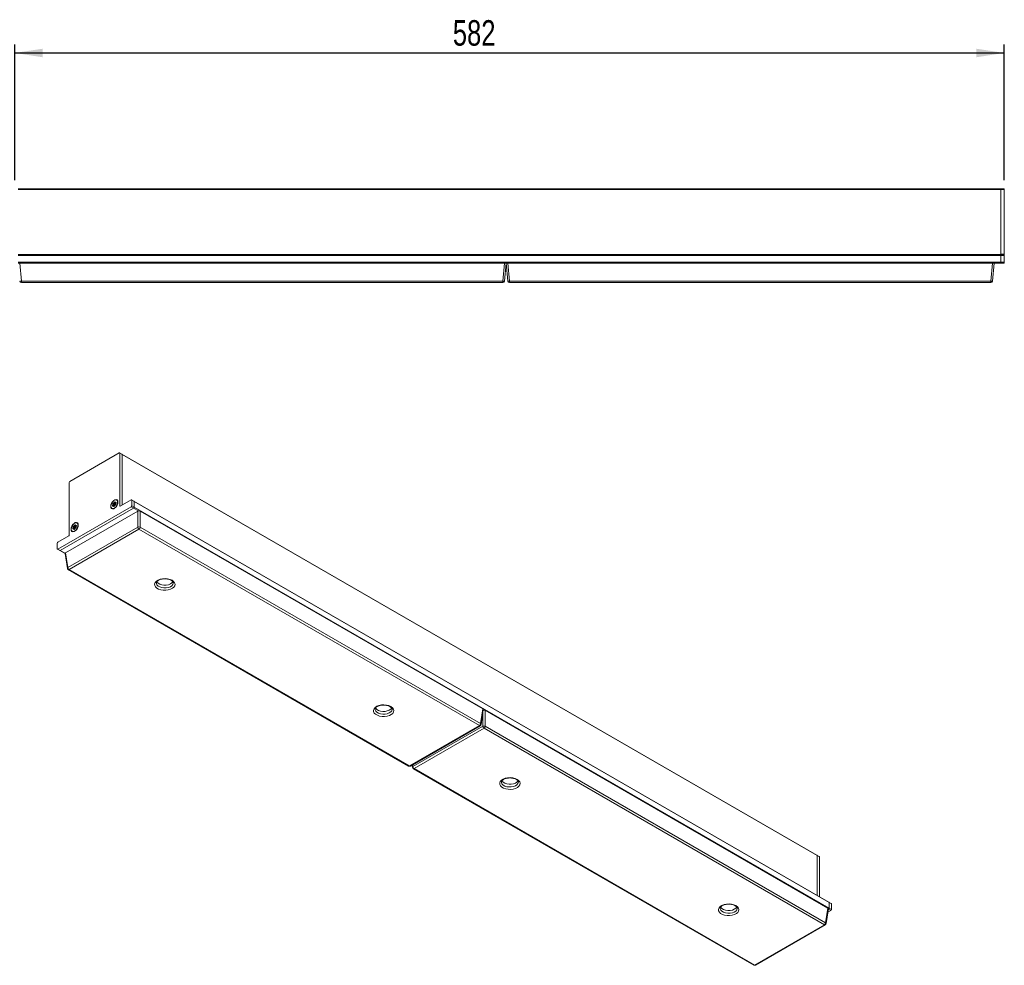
# Model space of a CAD drawing. Header units: millimetres. Extents: x 71 to 245, y 161 to 272.
# Tile 2 of 2: x 129 to 245, y 161 to 272. Entities that reach past the tile are written whole.
import ezdxf

# ---------------------------------------------------------------- set-up
doc = ezdxf.new("R2010")
doc.units = ezdxf.units.MM
doc.layers.add('SLD-0', color=179, linetype='Continuous')
doc.styles.add('SLDTEXTSTYLE0', font='TXT', dxfattribs={"width": 0.75})
doc.dimstyles.new('SLDDIMSTYLE1', dxfattribs={"dimtxt": 3, "dimasz": 3.302, "dimexe": 0, "dimexo": 0.0625, "dimgap": 0.75, "dimtad": 1, "dimdec": 1, "dimlfac": 5, "dimrnd": 1e-09, "dimzin": 12, "dimdsep": 46, "dimtxsty": 'SLDTEXTSTYLE0', "dimsah": 1, "dimcen": 0.09, "dimadec": 0, "dimazin": 3, "dimtfac": 1, "dimtdec": 1, "dimtofl": 0, "dimtmove": 0, "dimatfit": 3, "dimfxl": 0, "dimfrac": 2, "dimtolj": 1, "dimtzin": 12, "dimarcsym": 0})

# ---------------------------------------------------------------- blocks, each defined once
blk = doc.blocks.new('_D_3')
at = {"layer": 'SLD-0'}
for p, q in [((128.91, 253.45), (128.91, 269.42)), ((245.31, 253.45), (245.31, 269.42)), ((128.91, 268.42), (245.31, 268.42))]:
    blk.add_line(p, q, dxfattribs=at)
for points in [[(128.91, 268.42), (132.21, 267.91), (132.21, 268.92)], [(245.31, 268.42), (242.01, 268.92), (242.01, 267.91)]]:
    blk.add_solid(points, dxfattribs=at)
at = {"layer": 'SLD-0', "insert": (180.44, 272.28), "char_height": 3, "attachment_point": 1, "style": 'SLDTEXTSTYLE0'}
blk.add_mtext('582', dxfattribs=at)

msp = doc.modelspace()

# ---------------------------------------------------------------- linework, layer by layer
at = {"color": 7, "linetype": 'Continuous', "lineweight": 15}
for p, q in [((129.308, 252.446), (244.908, 252.446)), ((129.308, 252.346), (244.908, 252.346)), ((244.908, 252.446), (244.908, 252.346)), ((244.908, 252.446), (245.308, 252.446)), ((244.908, 244.746), (244.908, 252.346)), ((245.308, 252.346), (244.908, 252.346)), ((245.308, 252.446), (245.308, 252.346)), ((245.308, 252.346), (245.308, 244.746)), ((129.308, 244.686), (244.908, 244.686)), ((244.908, 244.586), (129.308, 244.586)), ((244.908, 244.746), (245.308, 244.746)), ((244.908, 244.686), (244.908, 244.746)), ((244.908, 244.686), (245.308, 244.686)), ((244.908, 244.586), (244.908, 244.686)), ((245.308, 244.586), (244.908, 244.586)), ((244.908, 244.586), (244.908, 243.786)), ((245.308, 244.746), (245.308, 244.686)), ((245.308, 244.686), (245.308, 244.586)), ((245.308, 244.586), (245.308, 243.786)), ((129.308, 243.786), (244.908, 243.786)), ((129.507, 243.686), (129.308, 243.686)), ((129.507, 243.686), (129.692, 241.569)), ((186.508, 243.686), (129.507, 243.686)), ((186.323, 241.569), (186.508, 243.686)), ((186.508, 243.686), (186.681, 243.686)), ((186.708, 243.686), (186.522, 241.569)), ((186.907, 243.686), (186.681, 243.686)), ((186.893, 241.569), (186.708, 243.686)), ((186.907, 243.686), (187.092, 241.569)), ((243.908, 243.686), (186.907, 243.686)), ((243.723, 241.569), (243.908, 243.686)), ((243.908, 243.686), (244.081, 243.686)), ((244.108, 243.686), (243.922, 241.569)), ((244.908, 243.686), (244.081, 243.686)), ((244.908, 243.786), (245.308, 243.786)), ((244.908, 243.686), (244.908, 243.786)), ((245.308, 243.686), (244.908, 243.686)), ((245.308, 243.786), (245.308, 243.686)), ((129.692, 241.569), (186.323, 241.569)), ((129.692, 241.569), (129.692, 241.386)), ((186.323, 241.386), (129.692, 241.386)), ((186.323, 241.386), (186.323, 241.569)), ((187.092, 241.569), (243.723, 241.569)), ((187.092, 241.569), (187.092, 241.386)), ((243.723, 241.386), (187.092, 241.386)), ((243.723, 241.386), (243.723, 241.569)), ((141.188, 221.348), (135.39, 218.001)), ((141.521, 221.19), (141.238, 221.353)), ((141.259, 215.102), (141.259, 221.308)), ((141.542, 221.144), (141.259, 221.308)), ((223.263, 174.002), (141.521, 221.19)), ((141.542, 215.216), (141.542, 221.144)), ((223.284, 173.956), (141.542, 221.144)), ((135.319, 217.879), (135.319, 211.673)), ((140.535, 215.434), (140.568, 215.429)), ((140.535, 215.434), (140.548, 215.381)), ((140.568, 215.429), (140.582, 215.376)), ((140.589, 215.449), (140.604, 215.5)), ((140.589, 215.449), (140.643, 215.435)), ((140.604, 215.5), (140.658, 215.486)), ((140.643, 215.435), (140.658, 215.486)), ((140.764, 215.366), (140.643, 215.435)), ((140.713, 215.535), (140.711, 215.489)), ((140.711, 215.488), (140.711, 215.456)), ((140.724, 215.428), (140.787, 215.391)), ((140.727, 215.481), (140.767, 215.51)), ((140.727, 215.481), (140.76, 215.435)), ((140.76, 215.435), (140.799, 215.464)), ((140.767, 215.51), (140.799, 215.464)), ((140.931, 215.775), (140.903, 215.791)), ((142.603, 215.829), (141.302, 215.077)), ((142.936, 215.67), (142.653, 215.833)), ((142.673, 215.134), (142.673, 215.788)), ((142.956, 215.624), (142.673, 215.788)), ((224.677, 168.482), (142.936, 215.67)), ((142.956, 214.971), (142.956, 215.624)), ((224.698, 168.436), (142.956, 215.624)), ((133.976, 210.032), (142.603, 215.012)), ((134.259, 209.869), (142.886, 214.849)), ((143.381, 214.482), (134.895, 209.583)), ((140.343, 214.821), (140.371, 214.805)), ((140.445, 215.205), (140.48, 215.246)), ((140.486, 215.167), (140.445, 215.205)), ((140.46, 215.296), (140.511, 215.312)), ((140.484, 215.273), (140.46, 215.296)), ((140.518, 215.131), (140.479, 215.102)), ((140.48, 215.246), (140.521, 215.209)), ((140.484, 215.273), (140.535, 215.29)), ((140.486, 215.167), (140.521, 215.209)), ((140.535, 215.29), (140.511, 215.312)), ((140.631, 215.243), (140.511, 215.312)), ((140.548, 215.149), (140.52, 215.132)), ((140.642, 215.139), (140.521, 215.209)), ((140.533, 215.077), (140.534, 215.123)), ((140.533, 215.077), (140.589, 215.076)), ((140.534, 215.123), (140.591, 215.122)), ((140.655, 215.221), (140.535, 215.29)), ((140.548, 215.381), (140.582, 215.376)), ((140.668, 215.312), (140.548, 215.381)), ((140.642, 215.115), (140.578, 215.151)), ((140.702, 215.307), (140.582, 215.376)), ((140.589, 215.076), (140.591, 215.122)), ((140.631, 215.243), (140.655, 215.221)), ((140.657, 215.164), (140.642, 215.113)), ((140.702, 215.307), (140.668, 215.312)), ((140.698, 215.198), (140.67, 215.181)), ((140.677, 215.183), (140.721, 215.203)), ((140.711, 215.178), (140.677, 215.183)), ((140.706, 215.237), (140.682, 215.259)), ((140.682, 215.259), (140.715, 215.254)), ((140.711, 215.178), (140.754, 215.198)), ((140.754, 215.198), (140.721, 215.203)), ((140.758, 215.198), (140.754, 215.198)), ((140.758, 215.347), (140.758, 215.314)), ((140.761, 215.339), (140.786, 215.317)), ((140.761, 215.339), (140.767, 215.29)), ((140.801, 215.407), (140.766, 215.366)), ((140.767, 215.29), (140.791, 215.267)), ((140.786, 215.317), (140.791, 215.267)), ((140.791, 215.267), (140.795, 215.263)), ((142.886, 214.849), (142.603, 215.012)), ((142.673, 215.134), (142.956, 214.971)), ((142.956, 214.971), (224.698, 167.783)), ((143.381, 212.601), (143.381, 214.482)), ((143.663, 214.482), (143.663, 212.601)), ((183.969, 191.213), (143.663, 214.482)), ((135.157, 207.854), (143.381, 212.601)), ((143.522, 212.371), (135.298, 207.623)), ((135.676, 212.127), (135.704, 212.111)), ((135.778, 212.511), (135.813, 212.552)), ((135.819, 212.473), (135.778, 212.511)), ((135.793, 212.601), (135.844, 212.618)), ((135.817, 212.579), (135.793, 212.601)), ((135.851, 212.437), (135.812, 212.408)), ((135.813, 212.552), (135.854, 212.515)), ((135.817, 212.579), (135.868, 212.596)), ((135.819, 212.473), (135.854, 212.515)), ((135.868, 212.596), (135.844, 212.618)), ((135.964, 212.549), (135.844, 212.618)), ((135.881, 212.454), (135.853, 212.438)), ((135.975, 212.445), (135.854, 212.515)), ((135.866, 212.383), (135.867, 212.429)), ((135.866, 212.383), (135.922, 212.381)), ((135.867, 212.429), (135.924, 212.428)), ((135.868, 212.74), (135.901, 212.735)), ((135.868, 212.74), (135.881, 212.687)), ((135.988, 212.526), (135.868, 212.596)), ((135.881, 212.687), (135.915, 212.682)), ((136.001, 212.618), (135.881, 212.687)), ((135.901, 212.735), (135.915, 212.682)), ((135.975, 212.42), (135.911, 212.457)), ((136.035, 212.613), (135.915, 212.682)), ((135.922, 212.755), (135.937, 212.805)), ((135.922, 212.755), (135.977, 212.741)), ((135.922, 212.381), (135.924, 212.428)), ((135.937, 212.805), (135.991, 212.792)), ((135.964, 212.549), (135.988, 212.526)), ((135.99, 212.469), (135.975, 212.418)), ((135.977, 212.741), (135.991, 212.792)), ((136.097, 212.672), (135.977, 212.741)), ((136.035, 212.613), (136.001, 212.618)), ((136.031, 212.504), (136.003, 212.487)), ((136.01, 212.489), (136.054, 212.509)), ((136.044, 212.484), (136.01, 212.489)), ((136.039, 212.543), (136.015, 212.565)), ((136.015, 212.565), (136.048, 212.56)), ((136.046, 212.841), (136.044, 212.795)), ((136.044, 212.794), (136.044, 212.761)), ((136.044, 212.484), (136.087, 212.504)), ((136.087, 212.504), (136.054, 212.509)), ((136.057, 212.734), (136.12, 212.697)), ((136.061, 212.787), (136.1, 212.816)), ((136.061, 212.787), (136.093, 212.741)), ((136.091, 212.504), (136.087, 212.504)), ((136.091, 212.653), (136.091, 212.62)), ((136.093, 212.741), (136.132, 212.77)), ((136.094, 212.645), (136.119, 212.623)), ((136.094, 212.645), (136.1, 212.595)), ((136.134, 212.713), (136.099, 212.672)), ((136.1, 212.816), (136.132, 212.77)), ((136.1, 212.595), (136.125, 212.573)), ((136.119, 212.623), (136.125, 212.573)), ((136.125, 212.573), (136.128, 212.569)), ((136.264, 213.081), (136.236, 213.097)), ((183.566, 189.254), (143.522, 212.371)), ((143.663, 212.601), (183.707, 189.484)), ((135.277, 211.6), (133.976, 210.848)), ((133.905, 210.726), (133.905, 210.073)), ((133.926, 210.027), (134.209, 209.864)), ((133.976, 210.032), (134.259, 209.869)), ((134.209, 209.864), (134.836, 209.501)), ((134.837, 209.491), (135.1, 207.757)), ((134.895, 209.583), (135.157, 207.854)), ((135.198, 207.613), (175.242, 184.496)), ((135.298, 207.623), (175.342, 184.506)), ((147.562, 206.031), (147.562, 206.043)), ((173.301, 191.173), (173.301, 191.185)), ((183.707, 189.484), (183.969, 191.213)), ((183.764, 189.387), (184.027, 191.122)), ((184.251, 191.051), (184.251, 189.171)), ((224.557, 167.782), (184.251, 191.051)), ((175.342, 184.506), (183.566, 189.254)), ((175.442, 184.496), (183.666, 189.244)), ((175.745, 184.423), (183.969, 189.171)), ((184.11, 188.94), (175.885, 184.192)), ((224.154, 165.823), (184.11, 188.94)), ((184.251, 189.171), (224.295, 166.054)), ((175.644, 184.613), (175.688, 184.326)), ((175.785, 184.182), (215.83, 161.065)), ((175.885, 184.192), (215.93, 161.075)), ((188.15, 182.6), (188.15, 182.612)), ((223.546, 173.838), (223.263, 174.002)), ((223.284, 169.286), (223.284, 173.956)), ((223.566, 173.793), (223.284, 173.956)), ((223.566, 173.793), (223.566, 169.123)), ((224.96, 168.319), (224.677, 168.482)), ((224.698, 168.436), (224.698, 167.783)), ((224.981, 168.273), (224.698, 168.436)), ((224.981, 168.273), (224.981, 167.62)), ((213.889, 167.742), (213.889, 167.754)), ((224.295, 166.054), (224.557, 167.782)), ((224.352, 165.956), (224.615, 167.691)), ((224.91, 167.497), (224.554, 167.292)), ((224.627, 167.66), (224.608, 167.649)), ((224.91, 167.497), (224.627, 167.66)), ((224.698, 167.783), (224.981, 167.62)), ((215.93, 161.075), (224.154, 165.823)), ((216.03, 161.065), (224.254, 165.813))]:
    msp.add_line(p, q, dxfattribs=at)
at = {"color": 8, "linetype": 'Continuous', "lineweight": 15}
for p, q in [((140.711, 215.456), (140.658, 215.486)), ((140.803, 215.41), (140.76, 215.435)), ((140.825, 215.449), (140.799, 215.464)), ((140.486, 215.167), (140.534, 215.14)), ((140.613, 215.062), (140.589, 215.076)), ((140.636, 215.096), (140.591, 215.122)), ((140.642, 215.139), (140.628, 215.123)), ((140.764, 215.366), (140.762, 215.36)), ((140.774, 215.399), (140.764, 215.366)), ((140.764, 215.366), (140.765, 215.365)), ((141.259, 215.102), (141.302, 215.077)), ((143.47, 214.511), (142.886, 214.849)), ((135.819, 212.473), (135.867, 212.446)), ((135.946, 212.368), (135.922, 212.381)), ((135.969, 212.402), (135.924, 212.428)), ((135.975, 212.445), (135.961, 212.429)), ((136.044, 212.761), (135.991, 212.792)), ((136.136, 212.716), (136.093, 212.741)), ((136.097, 212.672), (136.095, 212.666)), ((136.107, 212.705), (136.097, 212.672)), ((136.097, 212.672), (136.098, 212.671)), ((136.158, 212.755), (136.132, 212.77)), ((134.259, 209.869), (134.843, 209.531)), ((184.058, 191.08), (184.023, 191.1)), ((183.969, 189.171), (183.969, 190.741)), ((175.71, 184.651), (175.745, 184.423)), ((224.627, 167.66), (224.611, 167.669))]:
    msp.add_line(p, q, dxfattribs=at)
at = {"color": 7, "linetype": 'Continuous', "lineweight": 15, "flags": 128}
for points in [[(140.199, 215.061), (140.224, 215.244), (140.298, 215.433), (140.411, 215.608), (140.549, 215.746), (140.696, 215.831), (140.835, 215.853), (140.948, 215.809), (141.021, 215.704), (141.047, 215.551), (141.021, 215.369), (140.948, 215.179), (140.835, 215.004), (140.696, 214.866), (140.549, 214.781), (140.411, 214.759), (140.298, 214.804), (140.224, 214.908), (140.199, 215.061)], [(140.744, 214.941), (140.6, 214.836), (140.459, 214.795), (140.339, 214.823), (140.259, 214.916), (140.227, 215.062), (140.249, 215.241), (140.321, 215.428), (140.434, 215.599), (140.573, 215.731), (140.718, 215.805), (140.85, 215.812), (140.952, 215.75), (141.009, 215.629), (141.014, 215.464), (140.966, 215.277), (140.872, 215.095), (140.744, 214.941)], [(140.46, 215.296), (140.451, 215.31), (140.448, 215.331), (140.452, 215.356), (140.463, 215.381), (140.478, 215.404), (140.497, 215.422), (140.517, 215.432), (140.535, 215.434)], [(140.604, 215.5), (140.614, 215.525), (140.63, 215.548), (140.649, 215.565), (140.668, 215.576), (140.686, 215.578), (140.701, 215.571), (140.71, 215.556), (140.713, 215.535)], [(140.658, 215.486), (140.664, 215.499), (140.671, 215.51), (140.681, 215.519), (140.691, 215.524), (140.7, 215.525), (140.707, 215.522), (140.712, 215.514), (140.712, 215.512)], [(140.711, 215.489), (140.712, 215.485), (140.712, 215.483), (140.714, 215.48), (140.716, 215.479), (140.718, 215.478), (140.721, 215.478), (140.724, 215.479), (140.727, 215.481)], [(140.711, 215.456), (140.712, 215.447), (140.715, 215.439), (140.719, 215.432), (140.725, 215.427), (140.733, 215.425), (140.741, 215.426), (140.75, 215.429), (140.76, 215.435)], [(140.767, 215.51), (140.786, 215.521), (140.804, 215.523), (140.819, 215.516), (140.828, 215.501), (140.831, 215.48), (140.827, 215.456), (140.816, 215.43), (140.801, 215.407)], [(140.799, 215.464), (140.809, 215.469), (140.818, 215.47), (140.825, 215.467), (140.828, 215.462)], [(140.479, 215.102), (140.459, 215.092), (140.441, 215.09), (140.427, 215.096), (140.417, 215.111), (140.415, 215.132), (140.419, 215.157), (140.429, 215.182), (140.445, 215.205)], [(140.489, 215.11), (140.484, 215.11), (140.477, 215.113), (140.473, 215.12), (140.471, 215.131), (140.473, 215.143), (140.479, 215.156), (140.486, 215.167)], [(140.511, 215.312), (140.506, 215.319), (140.505, 215.33), (140.507, 215.342), (140.512, 215.355), (140.52, 215.366), (140.529, 215.375), (140.539, 215.38), (140.548, 215.381)], [(140.534, 215.123), (140.534, 215.127), (140.533, 215.13), (140.532, 215.132), (140.53, 215.133), (140.527, 215.134), (140.524, 215.134), (140.521, 215.133), (140.518, 215.131)], [(140.642, 215.113), (140.631, 215.087), (140.616, 215.065), (140.597, 215.047), (140.577, 215.036), (140.559, 215.034), (140.545, 215.041), (140.535, 215.056), (140.533, 215.077)], [(140.591, 215.122), (140.59, 215.132), (140.587, 215.141), (140.583, 215.148), (140.577, 215.152), (140.569, 215.154), (140.561, 215.154), (140.552, 215.15), (140.548, 215.149)], [(140.606, 215.054), (140.603, 215.054), (140.595, 215.058), (140.591, 215.065), (140.589, 215.076)], [(140.645, 215.302), (140.638, 215.295), (140.633, 215.287), (140.629, 215.278), (140.626, 215.27), (140.625, 215.261), (140.625, 215.254), (140.627, 215.247), (140.631, 215.243)], [(140.675, 215.307), (140.661, 215.284), (140.638, 215.24)], [(140.786, 215.317), (140.795, 215.302), (140.797, 215.281), (140.793, 215.257), (140.783, 215.231), (140.767, 215.208), (140.749, 215.191), (140.729, 215.18), (140.711, 215.178)], [(135.532, 212.367), (135.557, 212.549), (135.631, 212.739), (135.744, 212.914), (135.882, 213.052), (136.03, 213.137), (136.168, 213.159), (136.281, 213.115), (136.355, 213.01), (136.38, 212.857), (136.355, 212.675), (136.281, 212.485), (136.168, 212.31), (136.03, 212.172), (135.882, 212.087), (135.744, 212.065), (135.631, 212.109), (135.557, 212.214), (135.532, 212.367)], [(136.077, 212.247), (135.933, 212.142), (135.792, 212.101), (135.673, 212.129), (135.592, 212.222), (135.56, 212.368), (135.582, 212.547), (135.654, 212.734), (135.767, 212.905), (135.906, 213.037), (136.051, 213.111), (136.184, 213.118), (136.285, 213.056), (136.342, 212.935), (136.347, 212.769), (136.3, 212.583), (136.205, 212.401), (136.077, 212.247)], [(135.812, 212.408), (135.792, 212.397), (135.774, 212.395), (135.76, 212.402), (135.75, 212.417), (135.748, 212.438), (135.752, 212.463), (135.762, 212.488), (135.778, 212.511)], [(135.793, 212.601), (135.784, 212.616), (135.781, 212.637), (135.785, 212.662), (135.796, 212.687), (135.811, 212.71), (135.83, 212.727), (135.85, 212.738), (135.868, 212.74)], [(135.822, 212.415), (135.818, 212.415), (135.81, 212.419), (135.806, 212.426), (135.804, 212.437), (135.806, 212.449), (135.812, 212.462), (135.819, 212.473)], [(135.844, 212.618), (135.839, 212.625), (135.838, 212.636), (135.84, 212.648), (135.845, 212.661), (135.853, 212.672), (135.862, 212.681), (135.872, 212.686), (135.881, 212.687)], [(135.867, 212.429), (135.867, 212.433), (135.866, 212.436), (135.865, 212.438), (135.863, 212.439), (135.86, 212.44), (135.857, 212.44), (135.854, 212.439), (135.851, 212.437)], [(135.975, 212.418), (135.964, 212.393), (135.949, 212.37), (135.93, 212.353), (135.91, 212.342), (135.892, 212.34), (135.878, 212.347), (135.869, 212.362), (135.866, 212.383)], [(135.924, 212.428), (135.923, 212.438), (135.921, 212.447), (135.916, 212.454), (135.91, 212.458), (135.902, 212.46), (135.894, 212.459), (135.885, 212.456), (135.881, 212.454)], [(135.939, 212.36), (135.936, 212.36), (135.928, 212.364), (135.924, 212.371), (135.922, 212.381)], [(135.937, 212.805), (135.947, 212.831), (135.963, 212.854), (135.982, 212.871), (136.001, 212.882), (136.02, 212.884), (136.034, 212.877), (136.043, 212.862), (136.046, 212.841)], [(135.978, 212.608), (135.972, 212.601), (135.966, 212.593), (135.962, 212.584), (135.959, 212.576), (135.958, 212.567), (135.959, 212.56), (135.961, 212.553), (135.964, 212.549)], [(135.995, 212.593), (135.994, 212.59), (135.971, 212.546)], [(135.991, 212.792), (135.997, 212.805), (136.004, 212.816), (136.014, 212.825), (136.024, 212.83), (136.033, 212.831), (136.04, 212.828), (136.045, 212.82), (136.045, 212.818)], [(136.044, 212.795), (136.045, 212.791), (136.046, 212.788), (136.047, 212.786), (136.049, 212.785), (136.052, 212.784), (136.054, 212.784), (136.057, 212.785), (136.061, 212.787)], [(136.044, 212.761), (136.045, 212.753), (136.048, 212.744), (136.052, 212.738), (136.058, 212.733), (136.066, 212.731), (136.074, 212.732), (136.083, 212.735), (136.093, 212.741)], [(136.119, 212.623), (136.128, 212.608), (136.13, 212.587), (136.126, 212.562), (136.116, 212.537), (136.1, 212.514), (136.082, 212.496), (136.062, 212.486), (136.044, 212.484)], [(136.1, 212.816), (136.119, 212.827), (136.138, 212.829), (136.152, 212.822), (136.161, 212.807), (136.164, 212.786), (136.16, 212.761), (136.149, 212.736), (136.134, 212.713)], [(136.132, 212.77), (136.142, 212.775), (136.151, 212.776), (136.158, 212.772), (136.162, 212.768)], [(147.411, 206.358), (147.595, 206.221), (147.715, 206.061), (147.762, 205.89), (147.734, 205.717), (147.632, 205.553), (147.463, 205.41), (147.237, 205.295), (146.969, 205.216), (146.675, 205.178), (146.375, 205.184), (146.086, 205.232), (145.827, 205.321), (145.614, 205.443), (145.461, 205.593), (145.377, 205.76), (145.368, 205.933), (145.433, 206.103), (145.57, 206.257), (145.769, 206.388), (146.018, 206.485), (146.301, 206.544), (146.6, 206.56), (146.897, 206.533), (147.173, 206.464), (147.411, 206.358)], [(145.608, 206.185), (145.632, 206.146), (145.766, 206.009), (145.958, 205.898), (146.196, 205.821), (146.46, 205.784), (146.732, 205.789), (146.992, 205.837), (147.22, 205.923), (147.399, 206.041), (147.512, 206.176)], [(173.15, 191.499), (173.334, 191.362), (173.454, 191.203), (173.501, 191.031), (173.472, 190.858), (173.37, 190.695), (173.201, 190.551), (172.976, 190.436), (172.708, 190.357), (172.414, 190.32), (172.113, 190.325), (171.825, 190.374), (171.566, 190.462), (171.353, 190.585), (171.2, 190.734), (171.116, 190.901), (171.107, 191.074), (171.172, 191.244), (171.309, 191.399), (171.508, 191.529), (171.756, 191.627), (172.039, 191.685), (172.339, 191.702), (172.636, 191.675), (172.912, 191.606), (173.15, 191.499)], [(171.347, 191.326), (171.371, 191.287), (171.504, 191.15), (171.697, 191.039), (171.934, 190.962), (172.199, 190.925), (172.471, 190.93), (172.731, 190.978), (172.958, 191.064), (173.137, 191.183), (173.25, 191.318)], [(187.999, 182.927), (188.183, 182.79), (188.303, 182.63), (188.35, 182.459), (188.322, 182.286), (188.22, 182.123), (188.051, 181.979), (187.825, 181.864), (187.557, 181.785), (187.263, 181.747), (186.963, 181.753), (186.674, 181.801), (186.415, 181.89), (186.202, 182.012), (186.049, 182.162), (185.965, 182.329), (185.956, 182.502), (186.021, 182.672), (186.158, 182.826), (186.357, 182.957), (186.606, 183.054), (186.889, 183.113), (187.188, 183.129), (187.485, 183.102), (187.761, 183.033), (187.999, 182.927)], [(186.196, 182.754), (186.22, 182.715), (186.354, 182.578), (186.546, 182.467), (186.784, 182.39), (187.048, 182.353), (187.32, 182.358), (187.58, 182.406), (187.808, 182.492), (187.987, 182.61), (188.1, 182.745)], [(213.738, 168.068), (213.922, 167.931), (214.041, 167.772), (214.089, 167.6), (214.06, 167.427), (213.958, 167.264), (213.789, 167.12), (213.564, 167.005), (213.296, 166.927), (213.002, 166.889), (212.701, 166.894), (212.413, 166.943), (212.154, 167.031), (211.941, 167.154), (211.788, 167.303), (211.704, 167.47), (211.694, 167.644), (211.76, 167.813), (211.897, 167.968), (212.096, 168.098), (212.344, 168.196), (212.627, 168.254), (212.927, 168.271), (213.224, 168.244), (213.5, 168.175), (213.738, 168.068)], [(211.935, 167.896), (211.959, 167.857), (212.092, 167.719), (212.285, 167.608), (212.522, 167.531), (212.787, 167.494), (213.059, 167.499), (213.319, 167.547), (213.546, 167.633), (213.725, 167.752), (213.838, 167.887)]]:
    msp.add_lwpolyline(points, dxfattribs=at)
at = {"color": 8, "linetype": 'Continuous', "lineweight": 15, "flags": 128}
for points in [[(140.642, 215.139), (140.647, 215.136), (140.648, 215.135)], [(140.759, 215.354), (140.759, 215.354), (140.753, 215.342), (140.746, 215.332), (140.737, 215.322), (140.728, 215.315), (140.719, 215.31), (140.71, 215.307), (140.702, 215.307)], [(135.975, 212.445), (135.98, 212.442), (135.981, 212.441)], [(136.092, 212.66), (136.092, 212.66), (136.086, 212.648), (136.079, 212.637), (136.07, 212.628), (136.061, 212.621), (136.052, 212.616), (136.043, 212.613), (136.035, 212.613)], [(145.563, 206.029), (145.568, 205.972), (145.632, 205.819), (145.766, 205.682), (145.958, 205.571), (146.196, 205.494), (146.46, 205.457), (146.732, 205.462), (146.992, 205.51), (147.22, 205.596), (147.399, 205.715), (147.516, 205.857), (147.562, 206.012), (147.562, 206.031)], [(171.301, 191.17), (171.306, 191.114), (171.371, 190.961), (171.504, 190.824), (171.697, 190.713), (171.934, 190.636), (172.199, 190.598), (172.471, 190.604), (172.731, 190.651), (172.958, 190.737), (173.137, 190.856), (173.254, 190.998), (173.301, 191.153), (173.301, 191.173)], [(186.15, 182.598), (186.156, 182.541), (186.22, 182.389), (186.354, 182.251), (186.546, 182.14), (186.784, 182.063), (187.048, 182.026), (187.32, 182.031), (187.58, 182.079), (187.808, 182.165), (187.987, 182.284), (188.104, 182.426), (188.15, 182.581), (188.15, 182.6)], [(211.889, 167.739), (211.894, 167.683), (211.959, 167.53), (212.092, 167.393), (212.285, 167.282), (212.522, 167.205), (212.787, 167.167), (213.059, 167.173), (213.319, 167.22), (213.546, 167.307), (213.725, 167.425), (213.842, 167.567), (213.889, 167.722), (213.889, 167.742)]]:
    msp.add_lwpolyline(points, dxfattribs=at)
at = {"color": 7, "linetype": 'Continuous', "lineweight": 15}
for centre, radius, start, end in [((129.593, 242.145), 0.585, 260.19647, 279.80353), ((129.692, 241.586), 0.2, 185, 270), ((186.423, 242.145), 0.585, 260.19647, 279.80353), ((186.323, 241.586), 0.2, 270, 355), ((186.993, 242.145), 0.585, 260.19647, 279.80353), ((187.092, 241.586), 0.2, 185, 270), ((243.823, 242.145), 0.585, 260.19743, 279.80257), ((243.723, 241.586), 0.2, 270, 355), ((141.216, 221.315), 0.0437, 350.78611, 129.20314), ((141.492, 221.149), 0.0506, 354.5644, 54.12317), ((135.473, 217.872), 0.154, 122.60563, 177.39449), ((140.565, 215.453), 0.0242, 277.59849, 349.41304), ((140.572, 215.449), 0.0727, 277.59866, 349.41312), ((142.63, 215.795), 0.0437, 350.78592, 129.20315), ((142.907, 215.63), 0.0499, 354.12837, 54.5592), ((142.908, 215.63), 0.0486, 353.19556, 55.49201), ((140.465, 215.263), 0.0221, 312.00269, 28.888), ((140.477, 215.258), 0.0663, 312.00199, 28.88903), ((140.647, 215.279), 0.04, 246.38674, 329.94565), ((140.667, 215.281), 0.0306, 88.37932, 138.39129), ((140.671, 215.257), 0.04, 246.38695, 329.94558), ((140.68, 215.159), 0.0242, 97.59802, 169.4138), ((140.643, 215.278), 0.0425, 334.35418, 53.8459), ((140.718, 215.167), 0.0366, 85.23179, 122.26037), ((140.683, 215.277), 0.0349, 12.24381, 57.93945), ((140.67, 215.273), 0.0492, 337.48431, 13.65763), ((140.781, 215.35), 0.0221, 132.00256, 208.88813), ((140.793, 215.313), 0.035, 177.47372, 221.9558), ((141.285, 215.098), 0.0262, 170.786, 309.20309), ((142.52, 215.141), 0.154, 302.6055, 357.39456), ((142.803, 214.978), 0.154, 302.6055, 357.39456), ((135.798, 212.569), 0.0221, 312.00161, 28.89006), ((135.81, 212.564), 0.0663, 312.00199, 28.88903), ((135.898, 212.759), 0.0242, 277.59849, 349.41304), ((135.905, 212.754), 0.0727, 277.59866, 349.41312), ((135.98, 212.585), 0.04, 246.38635, 329.94604), ((136.001, 212.587), 0.0306, 88.37946, 138.39115), ((136.004, 212.563), 0.04, 246.38695, 329.94558), ((136.014, 212.465), 0.0242, 97.59802, 169.4138), ((135.976, 212.584), 0.0425, 334.35467, 53.84541), ((136.051, 212.473), 0.0366, 85.23183, 122.26075), ((136.016, 212.583), 0.0349, 12.24381, 57.93945), ((136.003, 212.579), 0.0492, 337.48431, 13.65763), ((136.126, 212.619), 0.035, 177.47399, 221.95488), ((136.114, 212.655), 0.0221, 132.00247, 208.88871), ((143.522, 212.262), 0.368, 67.47858, 112.52118), ((143.69, 212.632), 0.311, 185.68939, 237.199), ((143.354, 212.632), 0.311, 302.80083, 354.31103), ((134.059, 210.719), 0.154, 122.60538, 177.39468), ((135.227, 211.677), 0.0922, 302.60534, 357.39451), ((133.948, 210.066), 0.0437, 170.7856, 309.20347), ((134.23, 209.91), 0.0503, 245.69271, 305.61773), ((135.298, 207.787), 0.2, 188.61629, 240.00269), ((135.466, 207.884), 0.311, 185.68939, 237.199), ((183.398, 189.515), 0.311, 302.80083, 354.31103), ((183.566, 189.417), 0.2, 299.99731, 351.38371), ((184.11, 188.831), 0.368, 67.47913, 112.52161), ((184.278, 189.201), 0.311, 185.6887, 237.1987), ((183.942, 189.201), 0.311, 302.80083, 354.31103), ((175.342, 184.669), 0.2, 240.00269, 299.99731), ((175.885, 184.356), 0.2, 188.61629, 240.00269), ((176.054, 184.453), 0.311, 185.6887, 237.1987), ((223.233, 173.961), 0.0506, 354.5644, 54.12317), ((223.235, 173.961), 0.0492, 353.65695, 55.03061), ((223.516, 173.797), 0.0506, 354.5644, 54.12317), ((224.65, 168.442), 0.0486, 353.19556, 55.49201), ((224.648, 168.441), 0.0499, 354.12837, 54.5592), ((224.931, 168.278), 0.0499, 354.12837, 54.5592), ((224.544, 167.79), 0.154, 302.6055, 357.39456), ((224.827, 167.627), 0.154, 302.6055, 357.39456), ((223.986, 166.084), 0.311, 302.80083, 354.31103), ((224.154, 165.986), 0.2, 299.99731, 351.38371), ((215.93, 161.239), 0.2, 240.00269, 299.99731)]:
    msp.add_arc(centre, radius, start, end, dxfattribs=at)
at = {"color": 8, "linetype": 'Continuous', "lineweight": 15}
for centre, radius, start, end in [((140.563, 215.205), 0.103, 320.05235, 335.97754), ((140.614, 215.192), 0.0501, 333.67678, 35.0207), ((135.896, 212.511), 0.103, 320.05235, 335.97754), ((135.947, 212.498), 0.0501, 333.66707, 35.0198), ((135.203, 207.761), 0.103, 116.6219, 182.65303), ((135.239, 207.701), 0.0969, 244.41344, 306.89699), ((183.625, 189.335), 0.0995, 234.0257, 294.66531), ((183.658, 189.39), 0.106, 358.43707, 62.286), ((175.283, 184.587), 0.0995, 245.3289, 305.98153), ((175.4, 184.587), 0.0995, 234.0257, 294.66531), ((175.791, 184.33), 0.103, 116.63045, 182.64449), ((175.827, 184.27), 0.0969, 244.41344, 306.89699), ((224.213, 165.904), 0.0995, 234.0257, 294.66531), ((224.245, 165.959), 0.106, 358.43707, 62.286), ((215.871, 161.156), 0.0995, 245.3289, 305.98153), ((215.988, 161.156), 0.0995, 234.0257, 294.66531)]:
    msp.add_arc(centre, radius, start, end, dxfattribs=at)
at = {"color": 7, "linetype": 'Continuous', "lineweight": 15}
for centre, major_axis, ratio, start_param, end_param in [((143.522, 214.399), (0.2, 0), 0.5816896, 0.7891963, 2.3523964), ((135.038, 209.501), (0.202, 0), 0.5729191, 2.3599926, 3.228188), ((183.826, 191.132), (0.202, 0), 0.5729191, 6.1965899, 7.0647854), ((184.11, 190.968), (0.2, 0), 0.5816896, 0.7891963, 2.0418656), ((224.414, 167.701), (0.202, 0), 0.5729191, 6.1965899, 7.0647854)]:
    msp.add_ellipse(centre, major_axis=major_axis, ratio=ratio, start_param=start_param, end_param=end_param, dxfattribs=at)
for points, knots in [([(140.682, 215.259), (140.681, 215.262), (140.679, 215.266), (140.674, 215.274), (140.668, 215.282), (140.661, 215.289), (140.655, 215.294), (140.651, 215.298), (140.647, 215.3), (140.646, 215.301), (140.645, 215.302), (140.645, 215.302), (140.645, 215.302), (140.645, 215.302)], [0, 0, 0, 0, 0.167536, 0.3067588, 0.4995247, 0.6522585, 0.7595814, 0.883122, 0.9424207, 0.9831262, 0.9945684, 0.9980636, 1, 1, 1, 1]), ([(140.715, 215.254), (140.72, 215.254), (140.729, 215.254), (140.744, 215.259), (140.759, 215.267), (140.769, 215.276), (140.774, 215.28)], [0, 0, 0, 0, 0.2500059, 0.499984, 0.749371, 1, 1, 1, 1]), ([(136.015, 212.565), (136.014, 212.568), (136.012, 212.572), (136.007, 212.58), (136.001, 212.588), (135.994, 212.595), (135.988, 212.6), (135.984, 212.604), (135.98, 212.606), (135.979, 212.607), (135.978, 212.607), (135.978, 212.608), (135.978, 212.608), (135.978, 212.608)], [0, 0, 0, 0, 0.167536, 0.3067588, 0.4995247, 0.6522585, 0.7595814, 0.883122, 0.9424207, 0.9831262, 0.9945684, 0.9980636, 1, 1, 1, 1]), ([(136.048, 212.56), (136.053, 212.56), (136.062, 212.559), (136.077, 212.564), (136.092, 212.573), (136.102, 212.581), (136.107, 212.586)], [0, 0, 0, 0, 0.2500059, 0.499984, 0.749371, 1, 1, 1, 1]), ([(145.565, 206.03), (145.567, 206.058), (145.57, 206.111), (145.633, 206.211), (145.751, 206.317), (145.926, 206.411), (146.14, 206.48), (146.381, 206.521), (146.635, 206.528), (146.885, 206.502), (147.108, 206.444), (147.243, 206.386), (147.303, 206.352), (147.311, 206.348)], [0, 0, 0, 0, 0.0978481, 0.1929114, 0.2952807, 0.3939757, 0.4926502, 0.5922297, 0.692513, 0.7929664, 0.8928398, 0.9859773, 1, 1, 1, 1]), ([(147.311, 206.348), (147.338, 206.331), (147.415, 206.283), (147.503, 206.196), (147.555, 206.107), (147.558, 206.06), (147.559, 206.039)], [0, 0, 0, 0, 0.1588764, 0.461885, 0.7663739, 1, 1, 1, 1]), ([(171.304, 191.172), (171.306, 191.199), (171.309, 191.253), (171.372, 191.353), (171.49, 191.458), (171.665, 191.552), (171.879, 191.622), (172.12, 191.662), (172.374, 191.67), (172.623, 191.643), (172.847, 191.586), (172.982, 191.527), (173.042, 191.494), (173.05, 191.489)], [0, 0, 0, 0, 0.0978468, 0.1929115, 0.295281, 0.3939762, 0.4926504, 0.5922312, 0.6925147, 0.7929684, 0.8928443, 0.9859772, 1, 1, 1, 1]), ([(173.05, 191.489), (173.076, 191.473), (173.154, 191.425), (173.242, 191.337), (173.294, 191.249), (173.296, 191.201), (173.297, 191.18)], [0, 0, 0, 0, 0.1588754, 0.4618821, 0.7663753, 1, 1, 1, 1]), ([(186.153, 182.599), (186.155, 182.627), (186.158, 182.68), (186.221, 182.78), (186.339, 182.886), (186.514, 182.98), (186.728, 183.049), (186.969, 183.09), (187.223, 183.097), (187.473, 183.071), (187.696, 183.013), (187.831, 182.955), (187.891, 182.921), (187.899, 182.917)], [0, 0, 0, 0, 0.0978466, 0.1929111, 0.2952803, 0.3939754, 0.4926504, 0.5922288, 0.6925152, 0.7929687, 0.8928398, 0.9859773, 1, 1, 1, 1]), ([(187.899, 182.917), (187.926, 182.9), (188.003, 182.853), (188.091, 182.765), (188.143, 182.676), (188.145, 182.629), (188.146, 182.608)], [0, 0, 0, 0, 0.1588757, 0.4618829, 0.7663642, 1, 1, 1, 1]), ([(211.892, 167.741), (211.894, 167.768), (211.897, 167.822), (211.959, 167.922), (212.078, 168.027), (212.253, 168.121), (212.467, 168.191), (212.708, 168.231), (212.962, 168.239), (213.211, 168.212), (213.435, 168.155), (213.57, 168.097), (213.63, 168.063), (213.638, 168.058)], [0, 0, 0, 0, 0.0978468, 0.1929115, 0.295281, 0.3939762, 0.4926504, 0.5922312, 0.6925147, 0.7929684, 0.8928443, 0.9859772, 1, 1, 1, 1]), ([(213.638, 168.058), (213.664, 168.042), (213.741, 167.994), (213.83, 167.907), (213.882, 167.818), (213.884, 167.77), (213.885, 167.749)], [0, 0, 0, 0, 0.1588754, 0.4618821, 0.7663753, 1, 1, 1, 1])]:
    msp.add_open_spline(points, degree=3, knots=knots, dxfattribs=at)
at = {"color": 8, "linetype": 'Continuous', "lineweight": 15}
for points, knots in [([(140.72, 215.203), (140.72, 215.206), (140.719, 215.215), (140.714, 215.227), (140.709, 215.234), (140.706, 215.237)], [0, 0, 0, 0, 0.2268679, 0.6124719, 1, 1, 1, 1]), ([(136.053, 212.493), (136.053, 212.496), (136.054, 212.505), (136.052, 212.519), (136.048, 212.533), (136.042, 212.54), (136.039, 212.543)], [0, 0, 0, 0, 0.1424513, 0.4287752, 0.7136768, 1, 1, 1, 1])]:
    msp.add_open_spline(points, degree=3, knots=knots, dxfattribs=at)

# ---------------------------------------------------------------- dimensions: what is measured, and where the dimension line sits
at = {"layer": 'SLD-0'}
dim = msp.add_linear_dim(base=(245.308, 268.416), p1=(128.908, 252.446), p2=(245.308, 252.446), angle=0, dimstyle='SLDDIMSTYLE1', dxfattribs=at)
dim.commit()
dim.dimension.update_dxf_attribs({"geometry": '_D_3', "text_midpoint": (183.767, 268.416), "dimtype": 160})

doc.saveas('drawing.dxf')
